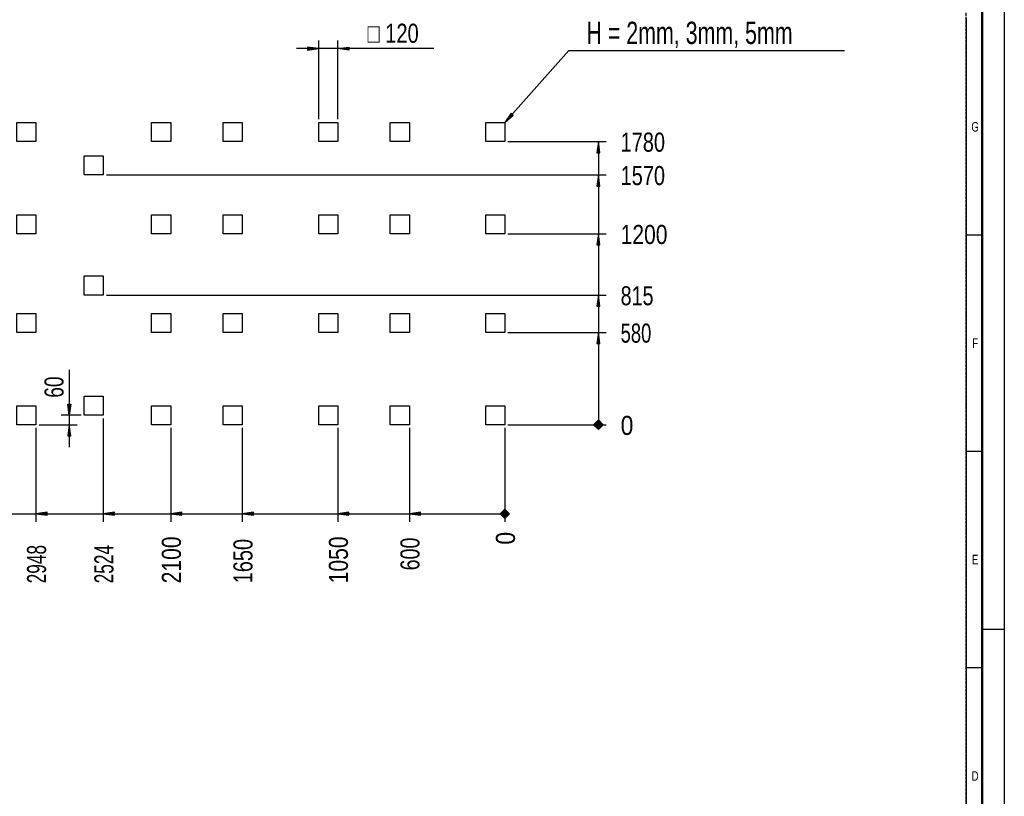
# Model space of a CAD drawing. Extents: x -72 to 51457, y 0 to 26838.
# Tile 181 of 203: x 17591 to 23780, y 4871 to 9752. Entities that reach past the tile are written whole.
import ezdxf
from ezdxf.enums import TextEntityAlignment as Align

# ---------------------------------------------------------------- set-up
doc = ezdxf.new("R2010")
doc.units = 0
doc.header["$LTSCALE"] = 12
for name, pattern in [('DASHED_LONG_THIN', [2, 1.5, -0.5]), ('LDM', [0]), ('LEA', [0]), ('LFUN', [0]), ('SOLID_THICK', [0]), ('SOLID_THIN', [0])]:
    doc.linetypes.add(name, pattern=pattern)
doc.layers.get('0').update_dxf_attribs({"linetype": 'CONTINUOUS'})
for name, color, linetype in [('2', 7, 'CONTINUOUS'), ('22', 7, 'CONTINUOUS'), ('4', 7, 'CONTINUOUS')]:
    doc.layers.add(name, color=color, linetype=linetype)
doc.styles.add('PLAIN_SMALL', font='medtext', dxfattribs={"width": 0.75})
doc.styles.get("Standard").update_dxf_attribs({"font": 'medtext', "width": 0.75})
doc.styles.add('TDM', font='TXT', dxfattribs={"width": 0.675})
doc.dimstyles.new('MEDDIM1575', dxfattribs={"dimscale": 20, "dimtxt": 6, "dimasz": 3.5, "dimexe": 2.5, "dimexo": 2.5, "dimgap": 1.665, "dimtad": 1, "dimdec": 4, "dimrnd": 1, "dimzin": 12, "dimdsep": 46, "dimtxsty": 'Standard', "dimblk": 'MEDFUNV_7', "dimcen": 30, "dimclrd": 7, "dimclre": 7, "dimclrt": 7, "dimadec": 0, "dimazin": 0, "dimtfac": 0.7, "dimtdec": 4, "dimtmove": 0, "dimatfit": 3, "dimldrblk": 'MEDFUNV_7', "dimfxl": 0, "dimtolj": 1, "dimtzin": 0, "dimarcsym": 0})
doc.dimstyles.new('MEDDIM71590', dxfattribs={"dimscale": 20, "dimtxt": 6, "dimasz": 3.5, "dimexe": 2.5, "dimexo": 2.5, "dimgap": 1.665, "dimtad": 1, "dimdec": 4, "dimrnd": 1, "dimzin": 12, "dimdsep": 46, "dimtxsty": 'Standard', "dimblk": 'MEDFUNV_7', "dimcen": 30, "dimclrd": 7, "dimclre": 7, "dimclrt": 7, "dimadec": 0, "dimazin": 0, "dimtfac": 0.7, "dimtdec": 4, "dimtmove": 0, "dimatfit": 3, "dimldrblk": 'MEDFUNV_7', "dimfxl": 0, "dimtolj": 1, "dimtzin": 0, "dimarcsym": 0})

# ---------------------------------------------------------------- blocks, each defined once
blk = doc.blocks.new('MEDCLUMP_SET_4_')
at = {"layer": '22', "color": 172, "linetype": 'SOLID_THICK', "lineweight": 50}
blk.add_lwpolyline([(140, 140), (140, 16680), (23640, 16680), (23640, 140)], close=True, dxfattribs=at)
at = {"layer": '22', "color": 7, "linetype": 'SOLID_THIN', "lineweight": 25}
for points in [[(23780, 11860), (23780, 5920), (23640, 5920)], [(23540, 9760), (23540, 8400), (23640, 8400)], [(23540, 8400), (23540, 7040), (23640, 7040)], [(23540, 7040), (23540, 5680), (23640, 5680)], [(23780, 5920), (23780, 0), (20000, 0), (20000, 140)], [(23540, 5680), (23540, 4320), (23640, 4320)]]:
    blk.add_lwpolyline(points, dxfattribs=at)
at = {"layer": '22', "color": 7, "lineweight": 25, "style": 'PLAIN_SMALL', "width": 0.75}
for s, p in [('G', (23596.5, 9048.5)), ('F', (23596.5, 7688.5)), ('E', (23596.5, 6328.5)), ('D', (23596.5, 4968.5))]:
    blk.add_text(s, height=60, dxfattribs=at).set_placement(p, align=Align.CENTER)
blk = doc.blocks.new('MEDFUNV_7')
at = {"color": 0, "linetype": 'LFUN', "lineweight": -2}
for points in [[(-1, 0.133), (0, 0), (-1, -0.133), (-1, 0.133)], [(-1, 0.111), (-0.167, 0), (-1, -0.111)], [(-1, 0.089), (-0.333, 0), (-1, -0.089)], [(-1, 0.067), (-0.5, 0), (-1, -0.067)], [(-1, 0.044), (-0.667, 0), (-1, -0.044)], [(-1, 0.022), (-0.833, 0), (-1, -0.022)]]:
    blk.add_lwpolyline(points, dxfattribs=at)
blk = doc.blocks.new('MEDFUNV_6')
at = {"color": 0, "linetype": 'LFUN', "lineweight": -2}
for points in [[(1, 0.133), (0, 0), (1, -0.133), (1, 0.133)], [(1, 0.111), (0.167, 0), (1, -0.111)], [(1, 0.089), (0.333, 0), (1, -0.089)], [(1, 0.067), (0.5, 0), (1, -0.067)], [(1, 0.044), (0.667, 0), (1, -0.044)], [(1, 0.022), (0.833, 0), (1, -0.022)]]:
    blk.add_lwpolyline(points, dxfattribs=at)
blk = doc.blocks.new('MEDCLUMP_DIM_1576_')
at = {"layer": '4', "color": 7, "linetype": 'LEA', "lineweight": 25}
for p, q in [((19470.1, 9125.9), (19470.1, 9620.4)), ((19590.1, 9125.9), (19590.1, 9620.4))]:
    blk.add_line(p, q, dxfattribs=at)
at = {"layer": '4', "color": 7, "linetype": 'LDM', "lineweight": 25}
for points in [[(20194.8, 9570.4), (19590.1, 9570.4), (19470.1, 9570.4), (19330.1, 9570.4)], [(19590.1, 9570.4), (19470.1, 9570.4)]]:
    blk.add_lwpolyline(points, dxfattribs=at)
at = {"layer": '4', "color": 7, "linetype": 'LDM', "lineweight": 25, "xscale": 70, "yscale": 70, "zscale": 70, "rotation": 180}
for name, p in [('MEDFUNV_6', (19470.1, 9570.4)), ('MEDFUNV_7', (19590.1, 9570.4))]:
    blk.add_blockref(name, p, dxfattribs=at)
at = {"layer": '4', "color": 7, "lineweight": 25, "style": 'TDM', "width": 0.7875}
blk.add_text('□ 120', height=120, dxfattribs=at).set_placement((19776.8, 9570.4), align=Align.BOTTOM_LEFT)
blk = doc.blocks.new('*D89')
at = {"lineweight": 0}
blk.add_blockref('MEDCLUMP_DIM_1576_', (0, 0), dxfattribs=at)
blk = doc.blocks.new('MEDCLUMP_NTE_1582_')
at = {"layer": '4', "color": 7, "linetype": 'LDM', "lineweight": 25}
blk.add_lwpolyline([(20640.1, 9105.9), (21043.1, 9557), (21106.6, 9557), (22775, 9557)], dxfattribs=at)
at = {"layer": '4', "color": 7, "linetype": 'LDM', "lineweight": 25, "xscale": 70, "yscale": 70, "zscale": 70, "rotation": 48.223704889}
blk.add_blockref('MEDFUNV_6', (20640.1, 9105.9), dxfattribs=at)
at = {"layer": '4', "color": 7, "lineweight": 25, "style": 'TDM', "width": 0.718085}
blk.add_text('H = 2mm, 3mm, 5mm', height=140, dxfattribs=at).set_placement((21153.3, 9557), align=Align.BOTTOM_LEFT)
blk = doc.blocks.new('MEDCLUMP_DIM_4057_')
at = {"layer": '4', "color": 7, "linetype": 'LEA', "lineweight": 25}
blk.add_line((20640.1, 7185.9), (20640.1, 6596.5), dxfattribs=at)
at = {"layer": '4', "color": 7, "lineweight": 25, "style": 'TDM', "width": 0.9}
blk.add_text('0', height=120, rotation=90, dxfattribs=at).set_placement((20740.1, 6452.5), align=Align.BOTTOM_LEFT)
blk = doc.blocks.new('MEDFUNV_20')
at = {"color": 0, "linetype": 'LFUN', "lineweight": -2}
for points in [[(-0.5, 0), (0, 0.5), (0.5, 0), (0, -0.5), (-0.5, 0)], [(-0.39, 0), (0, 0.39), (0.39, 0), (0, -0.39), (-0.39, 0)], [(-0.28, 0), (0, 0.28), (0.28, 0), (0, -0.28), (-0.28, 0)], [(-0.17, 0), (0, 0.17), (0.17, 0), (0, -0.17), (-0.17, 0)], [(-0.06, 0), (0, 0.06), (0.06, 0), (0, -0.06), (-0.06, 0)]]:
    blk.add_lwpolyline(points, dxfattribs=at)
blk = doc.blocks.new('MEDCLUMP_DIM_4061_')
at = {"layer": '4', "color": 7, "linetype": 'LEA', "lineweight": 25}
blk.add_line((20040.1, 7185.9), (20040.1, 6596.5), dxfattribs=at)
at = {"layer": '4', "color": 7, "linetype": 'LDM', "lineweight": 25}
blk.add_line((20040.1, 6646.5), (20640.1, 6646.5), dxfattribs=at)
for name, p, xscale, yscale, zscale in [('MEDFUNV_6', (20040.1, 6646.5), 70, 70, 70), ('MEDFUNV_20', (20640.1, 6646.5), 60, 60, 60)]:
    blk.add_blockref(name, p, dxfattribs=dict(at, xscale=xscale, yscale=yscale, zscale=zscale))
at = {"layer": '4', "color": 7, "lineweight": 25, "style": 'TDM', "width": 0.771429}
blk.add_text('600', height=120, rotation=90, dxfattribs=at).set_placement((20140.1, 6290.5), align=Align.BOTTOM_LEFT)
blk = doc.blocks.new('MEDCLUMP_DIM_4066_')
at = {"layer": '4', "color": 7, "linetype": 'LEA', "lineweight": 25}
blk.add_line((19590.1, 7185.9), (19590.1, 6596.5), dxfattribs=at)
at = {"layer": '4', "color": 7, "linetype": 'LDM', "lineweight": 25}
blk.add_line((19590.1, 6646.5), (20040.1, 6646.5), dxfattribs=at)
at = {"layer": '4', "color": 7, "linetype": 'LDM', "lineweight": 25, "xscale": 70, "yscale": 70, "zscale": 70}
blk.add_blockref('MEDFUNV_6', (19590.1, 6646.5), dxfattribs=at)
at = {"layer": '4', "color": 7, "lineweight": 25, "style": 'TDM', "width": 0.825}
blk.add_text('1050', height=120, rotation=90, dxfattribs=at).set_placement((19690.1, 6209.5), align=Align.BOTTOM_LEFT)
blk = doc.blocks.new('MEDCLUMP_DIM_4071_')
at = {"layer": '4', "color": 7, "linetype": 'LEA', "lineweight": 25}
blk.add_line((18990.1, 7185.9), (18990.1, 6596.5), dxfattribs=at)
at = {"layer": '4', "color": 7, "linetype": 'LDM', "lineweight": 25}
blk.add_line((18990.1, 6646.5), (19590.1, 6646.5), dxfattribs=at)
at = {"layer": '4', "color": 7, "linetype": 'LDM', "lineweight": 25, "xscale": 70, "yscale": 70, "zscale": 70}
blk.add_blockref('MEDFUNV_6', (18990.1, 6646.5), dxfattribs=at)
at = {"layer": '4', "color": 7, "lineweight": 25, "style": 'TDM', "width": 0.781579}
blk.add_text('1650', height=120, rotation=90, dxfattribs=at).set_placement((19090.1, 6209.5), align=Align.BOTTOM_LEFT)
blk = doc.blocks.new('MEDCLUMP_DIM_4076_')
at = {"layer": '4', "color": 7, "linetype": 'LEA', "lineweight": 25}
blk.add_line((18540.1, 7185.9), (18540.1, 6596.5), dxfattribs=at)
at = {"layer": '4', "color": 7, "linetype": 'LDM', "lineweight": 25}
blk.add_line((18540.1, 6646.5), (18990.1, 6646.5), dxfattribs=at)
at = {"layer": '4', "color": 7, "linetype": 'LDM', "lineweight": 25, "xscale": 70, "yscale": 70, "zscale": 70}
blk.add_blockref('MEDFUNV_6', (18540.1, 6646.5), dxfattribs=at)
at = {"layer": '4', "color": 7, "lineweight": 25, "style": 'TDM', "width": 0.825}
blk.add_text('2100', height=120, rotation=90, dxfattribs=at).set_placement((18640.1, 6209.5), align=Align.BOTTOM_LEFT)
blk = doc.blocks.new('MEDCLUMP_DIM_4081_')
at = {"layer": '4', "color": 7, "linetype": 'LEA', "lineweight": 25}
blk.add_line((18116.1, 7245.9), (18116.1, 6596.5), dxfattribs=at)
at = {"layer": '4', "color": 7, "linetype": 'LDM', "lineweight": 25}
blk.add_line((18116.1, 6646.5), (18540.1, 6646.5), dxfattribs=at)
at = {"layer": '4', "color": 7, "linetype": 'LDM', "lineweight": 25, "xscale": 70, "yscale": 70, "zscale": 70}
blk.add_blockref('MEDFUNV_6', (18116.1, 6646.5), dxfattribs=at)
at = {"layer": '4', "color": 7, "lineweight": 25, "style": 'TDM', "width": 0.675}
blk.add_text('2524', height=120, rotation=90, dxfattribs=at).set_placement((18216.1, 6209.5), align=Align.BOTTOM_LEFT)
blk = doc.blocks.new('MEDCLUMP_DIM_4086_')
at = {"layer": '4', "color": 7, "linetype": 'LEA', "lineweight": 25}
blk.add_line((17692.6, 7185.9), (17692.6, 6596.5), dxfattribs=at)
at = {"layer": '4', "color": 7, "linetype": 'LDM', "lineweight": 25}
blk.add_line((17692.6, 6646.5), (18116.1, 6646.5), dxfattribs=at)
at = {"layer": '4', "color": 7, "linetype": 'LDM', "lineweight": 25, "xscale": 70, "yscale": 70, "zscale": 70}
blk.add_blockref('MEDFUNV_6', (17692.6, 6646.5), dxfattribs=at)
at = {"layer": '4', "color": 7, "lineweight": 25, "style": 'TDM', "width": 0.675}
blk.add_text('2948', height=120, rotation=90, dxfattribs=at).set_placement((17792.6, 6209.5), align=Align.BOTTOM_LEFT)
blk = doc.blocks.new('MEDCLUMP_DIM_4091_')
at = {"layer": '4', "color": 7, "linetype": 'LEA', "lineweight": 25}
blk.add_line((17340.1, 7185.9), (17340.1, 6596.5), dxfattribs=at)
at = {"layer": '4', "color": 7, "linetype": 'LDM', "lineweight": 25}
blk.add_line((17340.1, 6646.5), (17692.6, 6646.5), dxfattribs=at)
at = {"layer": '4', "color": 7, "linetype": 'LDM', "lineweight": 25, "xscale": 70, "yscale": 70, "zscale": 70}
blk.add_blockref('MEDFUNV_6', (17340.1, 6646.5), dxfattribs=at)
at = {"layer": '4', "color": 7, "lineweight": 25, "style": 'TDM', "width": 0.7425}
blk.add_text('3300', height=120, rotation=90, dxfattribs=at).set_placement((17440.1, 6209.5), align=Align.BOTTOM_LEFT)
blk = doc.blocks.new('MEDCLUMP_DIM_4096_')
at = {"layer": '4', "color": 7, "linetype": 'LEA', "lineweight": 25}
blk.add_line((16740.1, 7185.9), (16740.1, 6596.5), dxfattribs=at)
at = {"layer": '4', "color": 7, "linetype": 'LDM', "lineweight": 25}
blk.add_line((16740.1, 6646.5), (17340.1, 6646.5), dxfattribs=at)
at = {"layer": '4', "color": 7, "linetype": 'LDM', "lineweight": 25, "xscale": 70, "yscale": 70, "zscale": 70}
blk.add_blockref('MEDFUNV_6', (16740.1, 6646.5), dxfattribs=at)
at = {"layer": '4', "color": 7, "lineweight": 25, "style": 'TDM', "width": 0.7425}
blk.add_text('3900', height=120, rotation=90, dxfattribs=at).set_placement((16840.1, 6209.5), align=Align.BOTTOM_LEFT)
blk = doc.blocks.new('MEDCLUMP_DIM_4101_')
at = {"layer": '4', "color": 7, "linetype": 'LEA', "lineweight": 25}
blk.add_line((15950.1, 7415.9), (15950.1, 6596.5), dxfattribs=at)
at = {"layer": '4', "color": 7, "linetype": 'LDM', "lineweight": 25}
blk.add_line((15950.1, 6646.5), (16740.1, 6646.5), dxfattribs=at)
at = {"layer": '4', "color": 7, "linetype": 'LDM', "lineweight": 25, "xscale": 70, "yscale": 70, "zscale": 70}
blk.add_blockref('MEDFUNV_6', (15950.1, 6646.5), dxfattribs=at)
at = {"layer": '4', "color": 7, "lineweight": 25, "style": 'TDM', "width": 0.707143}
blk.add_text('4690', height=120, rotation=90, dxfattribs=at).set_placement((16050.1, 6209.5), align=Align.BOTTOM_LEFT)
blk = doc.blocks.new('MEDCLUMP_DIM_4106_')
at = {"layer": '4', "color": 7, "linetype": 'LEA', "lineweight": 25}
blk.add_line((15780.1, 7235.9), (15780.1, 6596.5), dxfattribs=at)
at = {"layer": '4', "color": 7, "linetype": 'LDM', "lineweight": 25}
blk.add_line((15780.1, 6646.5), (15950.1, 6646.5), dxfattribs=at)
at = {"layer": '4', "color": 7, "linetype": 'LDM', "lineweight": 25, "xscale": 70, "yscale": 70, "zscale": 70}
blk.add_blockref('MEDFUNV_6', (15780.1, 6646.5), dxfattribs=at)
at = {"layer": '4', "color": 7, "lineweight": 25, "style": 'TDM', "width": 0.707143}
blk.add_text('4860', height=120, rotation=90, dxfattribs=at).set_placement((15880.1, 6209.5), align=Align.BOTTOM_LEFT)
blk = doc.blocks.new('MEDCLUMP_DIM_4111_')
at = {"layer": '4', "color": 7, "linetype": 'LEA', "lineweight": 25}
blk.add_line((15412.1, 7235.9), (15412.1, 6596.5), dxfattribs=at)
at = {"layer": '4', "color": 7, "linetype": 'LDM', "lineweight": 25}
blk.add_line((15412.1, 6646.5), (15780.1, 6646.5), dxfattribs=at)
at = {"layer": '4', "color": 7, "linetype": 'LDM', "lineweight": 25, "xscale": 70, "yscale": 70, "zscale": 70}
blk.add_blockref('MEDFUNV_6', (15412.1, 6646.5), dxfattribs=at)
at = {"layer": '4', "color": 7, "lineweight": 25, "style": 'TDM', "width": 0.675}
blk.add_text('5228', height=120, rotation=90, dxfattribs=at).set_placement((15512.1, 6209.5), align=Align.BOTTOM_LEFT)
blk = doc.blocks.new('MEDCLUMP_DMS_4056_')
at = {"lineweight": 0}
for name in ['MEDCLUMP_DIM_4101_', 'MEDCLUMP_DIM_4081_', 'MEDCLUMP_DIM_4111_', 'MEDCLUMP_DIM_4106_', 'MEDCLUMP_DIM_4096_', 'MEDCLUMP_DIM_4091_', 'MEDCLUMP_DIM_4086_', 'MEDCLUMP_DIM_4076_', 'MEDCLUMP_DIM_4071_', 'MEDCLUMP_DIM_4066_', 'MEDCLUMP_DIM_4061_', 'MEDCLUMP_DIM_4057_']:
    blk.add_blockref(name, (0, 0), dxfattribs=at)
blk = doc.blocks.new('MEDCLUMP_DIM_4117_')
at = {"layer": '4', "color": 7, "linetype": 'LEA', "lineweight": 25}
blk.add_line((20660.1, 7205.9), (21278.2, 7205.9), dxfattribs=at)
at = {"layer": '4', "color": 7, "lineweight": 25, "style": 'TDM', "width": 0.9}
blk.add_text('0', height=120, dxfattribs=at).set_placement((21368.2, 7105.9), align=Align.BOTTOM_LEFT)
blk = doc.blocks.new('MEDCLUMP_DIM_4121_')
at = {"layer": '4', "color": 7, "linetype": 'LEA', "lineweight": 25}
blk.add_line((20660.1, 7785.9), (21278.2, 7785.9), dxfattribs=at)
at = {"layer": '4', "color": 7, "linetype": 'LDM', "lineweight": 25}
blk.add_line((21228.2, 7785.9), (21228.2, 7205.9), dxfattribs=at)
at = {"layer": '4', "color": 7, "linetype": 'LDM', "lineweight": 25, "xscale": 70, "yscale": 70, "zscale": 70, "rotation": 270}
blk.add_blockref('MEDFUNV_6', (21228.2, 7785.9), dxfattribs=at)
at = {"layer": '4', "color": 7, "linetype": 'LDM', "lineweight": 25, "xscale": 60, "yscale": 60, "zscale": 60}
blk.add_blockref('MEDFUNV_20', (21228.2, 7205.9), dxfattribs=at)
at = {"layer": '4', "color": 7, "lineweight": 25, "style": 'TDM', "width": 0.72}
blk.add_text('580', height=120, dxfattribs=at).set_placement((21368.2, 7685.9), align=Align.BOTTOM_LEFT)
blk = doc.blocks.new('MEDCLUMP_DIM_4126_')
at = {"layer": '4', "color": 7, "linetype": 'LEA', "lineweight": 25}
blk.add_line((18136.1, 8020.9), (21278.2, 8020.9), dxfattribs=at)
at = {"layer": '4', "color": 7, "linetype": 'LDM', "lineweight": 25}
blk.add_line((21228.2, 8020.9), (21228.2, 7785.9), dxfattribs=at)
at = {"layer": '4', "color": 7, "linetype": 'LDM', "lineweight": 25, "xscale": 70, "yscale": 70, "zscale": 70, "rotation": 270}
blk.add_blockref('MEDFUNV_6', (21228.2, 8020.9), dxfattribs=at)
at = {"layer": '4', "color": 7, "lineweight": 25, "style": 'TDM', "width": 0.771429}
blk.add_text('815', height=120, dxfattribs=at).set_placement((21368.2, 7920.9), align=Align.BOTTOM_LEFT)
blk = doc.blocks.new('MEDCLUMP_DIM_4131_')
at = {"layer": '4', "color": 7, "linetype": 'LEA', "lineweight": 25}
blk.add_line((20660.1, 8405.9), (21278.2, 8405.9), dxfattribs=at)
at = {"layer": '4', "color": 7, "linetype": 'LDM', "lineweight": 25}
blk.add_line((21228.2, 8405.9), (21228.2, 8020.9), dxfattribs=at)
at = {"layer": '4', "color": 7, "linetype": 'LDM', "lineweight": 25, "xscale": 70, "yscale": 70, "zscale": 70, "rotation": 270}
blk.add_blockref('MEDFUNV_6', (21228.2, 8405.9), dxfattribs=at)
at = {"layer": '4', "color": 7, "lineweight": 25, "style": 'TDM', "width": 0.825}
blk.add_text('1200', height=120, dxfattribs=at).set_placement((21368.2, 8305.9), align=Align.BOTTOM_LEFT)
blk = doc.blocks.new('MEDCLUMP_DIM_4136_')
at = {"layer": '4', "color": 7, "linetype": 'LEA', "lineweight": 25}
blk.add_line((18136.1, 8775.9), (21278.2, 8775.9), dxfattribs=at)
at = {"layer": '4', "color": 7, "linetype": 'LDM', "lineweight": 25}
blk.add_line((21228.2, 8775.9), (21228.2, 8405.9), dxfattribs=at)
at = {"layer": '4', "color": 7, "linetype": 'LDM', "lineweight": 25, "xscale": 70, "yscale": 70, "zscale": 70, "rotation": 270}
blk.add_blockref('MEDFUNV_6', (21228.2, 8775.9), dxfattribs=at)
at = {"layer": '4', "color": 7, "lineweight": 25, "style": 'TDM', "width": 0.781579}
blk.add_text('1570', height=120, dxfattribs=at).set_placement((21368.2, 8675.9), align=Align.BOTTOM_LEFT)
blk = doc.blocks.new('MEDCLUMP_DIM_4141_')
at = {"layer": '4', "color": 7, "linetype": 'LEA', "lineweight": 25}
blk.add_line((20660.1, 8985.9), (21278.2, 8985.9), dxfattribs=at)
at = {"layer": '4', "color": 7, "linetype": 'LDM', "lineweight": 25}
blk.add_line((21228.2, 8985.9), (21228.2, 8775.9), dxfattribs=at)
at = {"layer": '4', "color": 7, "linetype": 'LDM', "lineweight": 25, "xscale": 70, "yscale": 70, "zscale": 70, "rotation": 270}
blk.add_blockref('MEDFUNV_6', (21228.2, 8985.9), dxfattribs=at)
at = {"layer": '4', "color": 7, "lineweight": 25, "style": 'TDM', "width": 0.781579}
blk.add_text('1780', height=120, dxfattribs=at).set_placement((21368.2, 8885.9), align=Align.BOTTOM_LEFT)
blk = doc.blocks.new('MEDCLUMP_DMS_4116_')
at = {"lineweight": 0}
for name in ['MEDCLUMP_DIM_4141_', 'MEDCLUMP_DIM_4136_', 'MEDCLUMP_DIM_4131_', 'MEDCLUMP_DIM_4126_', 'MEDCLUMP_DIM_4121_', 'MEDCLUMP_DIM_4117_']:
    blk.add_blockref(name, (0, 0), dxfattribs=at)
blk = doc.blocks.new('Fundament')
at = {"color": 7, "linetype": 'SOLID_THIN', "lineweight": 25}
for p, q in [((16620.1, 8985.9), (16620.1, 9105.9)), ((16620.1, 9105.9), (16740.1, 9105.9)), ((16740.1, 9105.9), (16740.1, 8985.9)), ((17220.1, 9105.9), (17340.1, 9105.9)), ((17220.1, 8985.9), (17220.1, 9105.9)), ((17340.1, 9105.9), (17340.1, 8985.9)), ((17572.6, 8985.9), (17572.6, 9105.9)), ((17572.6, 9105.9), (17692.6, 9105.9)), ((17692.6, 9105.9), (17692.6, 8985.9)), ((18420.1, 9105.9), (18540.1, 9105.9)), ((18420.1, 8985.9), (18420.1, 9105.9)), ((18540.1, 9105.9), (18540.1, 8985.9)), ((18870.1, 8985.9), (18870.1, 9105.9)), ((18870.1, 9105.9), (18990.1, 9105.9)), ((18990.1, 9105.9), (18990.1, 8985.9)), ((19470.1, 8985.9), (19470.1, 9105.9)), ((19470.1, 9105.9), (19590.1, 9105.9)), ((19590.1, 9105.9), (19590.1, 8985.9)), ((19920.1, 8985.9), (19920.1, 9105.9)), ((19920.1, 9105.9), (20040.1, 9105.9)), ((20040.1, 9105.9), (20040.1, 8985.9)), ((20520.1, 9105.9), (20640.1, 9105.9)), ((20520.1, 8985.9), (20520.1, 9105.9)), ((20640.1, 9105.9), (20640.1, 8985.9)), ((15292.1, 8935.9), (15292.1, 9055.9)), ((15292.1, 9055.9), (15412.1, 9055.9)), ((15412.1, 9055.9), (15412.1, 8935.9)), ((15660.1, 8935.9), (15660.1, 9055.9)), ((15660.1, 9055.9), (15780.1, 9055.9)), ((15780.1, 9055.9), (15780.1, 8935.9)), ((16740.1, 8985.9), (16620.1, 8985.9)), ((17340.1, 8985.9), (17220.1, 8985.9)), ((17692.6, 8985.9), (17572.6, 8985.9)), ((18540.1, 8985.9), (18420.1, 8985.9)), ((18990.1, 8985.9), (18870.1, 8985.9)), ((19590.1, 8985.9), (19470.1, 8985.9)), ((20040.1, 8985.9), (19920.1, 8985.9)), ((20640.1, 8985.9), (20520.1, 8985.9)), ((15412.1, 8935.9), (15292.1, 8935.9)), ((15780.1, 8935.9), (15660.1, 8935.9)), ((17996.1, 8775.9), (17996.1, 8895.9)), ((17996.1, 8895.9), (18116.1, 8895.9)), ((18116.1, 8895.9), (18116.1, 8775.9)), ((15830.1, 8675.9), (15830.1, 8795.9)), ((15830.1, 8795.9), (15950.1, 8795.9)), ((15950.1, 8795.9), (15950.1, 8675.9)), ((18116.1, 8775.9), (17996.1, 8775.9)), ((15950.1, 8675.9), (15830.1, 8675.9)), ((16620.1, 8405.9), (16620.1, 8525.9)), ((16620.1, 8525.9), (16740.1, 8525.9)), ((16740.1, 8525.9), (16740.1, 8405.9)), ((17220.1, 8525.9), (17340.1, 8525.9)), ((17220.1, 8405.9), (17220.1, 8525.9)), ((17340.1, 8525.9), (17340.1, 8405.9)), ((17572.6, 8525.9), (17692.6, 8525.9)), ((17572.6, 8405.9), (17572.6, 8525.9)), ((17692.6, 8525.9), (17692.6, 8405.9)), ((18420.1, 8525.9), (18540.1, 8525.9)), ((18420.1, 8405.9), (18420.1, 8525.9)), ((18540.1, 8525.9), (18540.1, 8405.9)), ((18870.1, 8405.9), (18870.1, 8525.9)), ((18870.1, 8525.9), (18990.1, 8525.9)), ((18990.1, 8525.9), (18990.1, 8405.9)), ((19470.1, 8525.9), (19590.1, 8525.9)), ((19470.1, 8405.9), (19470.1, 8525.9)), ((19590.1, 8525.9), (19590.1, 8405.9)), ((19920.1, 8525.9), (20040.1, 8525.9)), ((19920.1, 8405.9), (19920.1, 8525.9)), ((20040.1, 8525.9), (20040.1, 8405.9)), ((20520.1, 8525.9), (20640.1, 8525.9)), ((20520.1, 8405.9), (20520.1, 8525.9)), ((20640.1, 8525.9), (20640.1, 8405.9)), ((16740.1, 8405.9), (16620.1, 8405.9)), ((17340.1, 8405.9), (17220.1, 8405.9)), ((17692.6, 8405.9), (17572.6, 8405.9)), ((18540.1, 8405.9), (18420.1, 8405.9)), ((18990.1, 8405.9), (18870.1, 8405.9)), ((19590.1, 8405.9), (19470.1, 8405.9)), ((20040.1, 8405.9), (19920.1, 8405.9)), ((20640.1, 8405.9), (20520.1, 8405.9)), ((15292.1, 8095.9), (15292.1, 8215.9)), ((15292.1, 8215.9), (15412.1, 8215.9)), ((15412.1, 8215.9), (15412.1, 8095.9)), ((15660.1, 8215.9), (15780.1, 8215.9)), ((15660.1, 8095.9), (15660.1, 8215.9)), ((15780.1, 8215.9), (15780.1, 8095.9)), ((17996.1, 8140.9), (18116.1, 8140.9)), ((17996.1, 8020.9), (17996.1, 8140.9)), ((18116.1, 8140.9), (18116.1, 8020.9)), ((15412.1, 8095.9), (15292.1, 8095.9)), ((15780.1, 8095.9), (15660.1, 8095.9)), ((15830.1, 8095.9), (15950.1, 8095.9)), ((15830.1, 7975.9), (15830.1, 8095.9)), ((15950.1, 8095.9), (15950.1, 7975.9)), ((18116.1, 8020.9), (17996.1, 8020.9)), ((15950.1, 7975.9), (15830.1, 7975.9)), ((16620.1, 7905.9), (16740.1, 7905.9)), ((16620.1, 7785.9), (16620.1, 7905.9)), ((16740.1, 7905.9), (16740.1, 7785.9)), ((17220.1, 7785.9), (17220.1, 7905.9)), ((17220.1, 7905.9), (17340.1, 7905.9)), ((17340.1, 7905.9), (17340.1, 7785.9)), ((17572.6, 7905.9), (17692.6, 7905.9)), ((17572.6, 7785.9), (17572.6, 7905.9)), ((17692.6, 7905.9), (17692.6, 7785.9)), ((18420.1, 7785.9), (18420.1, 7905.9)), ((18420.1, 7905.9), (18540.1, 7905.9)), ((18540.1, 7905.9), (18540.1, 7785.9)), ((18870.1, 7785.9), (18870.1, 7905.9)), ((18870.1, 7905.9), (18990.1, 7905.9)), ((18990.1, 7905.9), (18990.1, 7785.9)), ((19470.1, 7905.9), (19590.1, 7905.9)), ((19470.1, 7785.9), (19470.1, 7905.9)), ((19590.1, 7905.9), (19590.1, 7785.9)), ((19920.1, 7785.9), (19920.1, 7905.9)), ((19920.1, 7905.9), (20040.1, 7905.9)), ((20040.1, 7905.9), (20040.1, 7785.9)), ((20520.1, 7905.9), (20640.1, 7905.9)), ((20520.1, 7785.9), (20520.1, 7905.9)), ((20640.1, 7905.9), (20640.1, 7785.9)), ((16740.1, 7785.9), (16620.1, 7785.9)), ((17340.1, 7785.9), (17220.1, 7785.9)), ((17692.6, 7785.9), (17572.6, 7785.9)), ((18540.1, 7785.9), (18420.1, 7785.9)), ((18990.1, 7785.9), (18870.1, 7785.9)), ((19590.1, 7785.9), (19470.1, 7785.9)), ((20040.1, 7785.9), (19920.1, 7785.9)), ((20640.1, 7785.9), (20520.1, 7785.9)), ((15830.1, 7555.9), (15950.1, 7555.9)), ((15830.1, 7435.9), (15830.1, 7555.9)), ((15950.1, 7555.9), (15950.1, 7435.9)), ((15950.1, 7435.9), (15830.1, 7435.9)), ((15292.1, 7375.9), (15412.1, 7375.9)), ((15292.1, 7255.9), (15292.1, 7375.9)), ((15412.1, 7375.9), (15412.1, 7255.9)), ((15660.1, 7255.9), (15660.1, 7375.9)), ((15660.1, 7375.9), (15780.1, 7375.9)), ((15780.1, 7375.9), (15780.1, 7255.9)), ((17996.1, 7265.9), (17996.1, 7385.9)), ((17996.1, 7385.9), (18116.1, 7385.9)), ((18116.1, 7385.9), (18116.1, 7265.9)), ((16620.1, 7205.9), (16620.1, 7325.9)), ((16620.1, 7325.9), (16740.1, 7325.9)), ((16740.1, 7325.9), (16740.1, 7205.9)), ((17220.1, 7205.9), (17220.1, 7325.9)), ((17220.1, 7325.9), (17340.1, 7325.9)), ((17340.1, 7325.9), (17340.1, 7205.9)), ((17572.6, 7205.9), (17572.6, 7325.9)), ((17572.6, 7325.9), (17692.6, 7325.9)), ((17692.6, 7325.9), (17692.6, 7205.9)), ((18420.1, 7325.9), (18540.1, 7325.9)), ((18420.1, 7205.9), (18420.1, 7325.9)), ((18540.1, 7325.9), (18540.1, 7205.9)), ((18870.1, 7325.9), (18990.1, 7325.9)), ((18870.1, 7205.9), (18870.1, 7325.9)), ((18990.1, 7325.9), (18990.1, 7205.9)), ((19470.1, 7205.9), (19470.1, 7325.9)), ((19470.1, 7325.9), (19590.1, 7325.9)), ((19590.1, 7325.9), (19590.1, 7205.9)), ((19920.1, 7325.9), (20040.1, 7325.9)), ((19920.1, 7205.9), (19920.1, 7325.9)), ((20040.1, 7325.9), (20040.1, 7205.9)), ((20520.1, 7325.9), (20640.1, 7325.9)), ((20520.1, 7205.9), (20520.1, 7325.9)), ((20640.1, 7325.9), (20640.1, 7205.9)), ((15412.1, 7255.9), (15292.1, 7255.9)), ((15780.1, 7255.9), (15660.1, 7255.9)), ((18116.1, 7265.9), (17996.1, 7265.9)), ((16740.1, 7205.9), (16620.1, 7205.9)), ((17340.1, 7205.9), (17220.1, 7205.9)), ((17692.6, 7205.9), (17572.6, 7205.9)), ((18540.1, 7205.9), (18420.1, 7205.9)), ((18990.1, 7205.9), (18870.1, 7205.9)), ((19590.1, 7205.9), (19470.1, 7205.9)), ((20040.1, 7205.9), (19920.1, 7205.9)), ((20640.1, 7205.9), (20520.1, 7205.9))]:
    blk.add_line(p, q, dxfattribs=at)
blk = doc.blocks.new('MEDCLUMP_DIM_71591_')
at = {"layer": '4', "color": 7, "linetype": 'LEA', "lineweight": 25}
for p, q in [((17976.1, 7265.9), (17852.4, 7265.9)), ((17712.6, 7205.9), (17952.4, 7205.9))]:
    blk.add_line(p, q, dxfattribs=at)
at = {"layer": '4', "color": 7, "linetype": 'LDM', "lineweight": 25}
for points in [[(17902.4, 7550.9), (17902.4, 7265.9), (17902.4, 7205.9), (17902.4, 7065.9)], [(17902.4, 7265.9), (17902.4, 7205.9)]]:
    blk.add_lwpolyline(points, dxfattribs=at)
at = {"layer": '4', "color": 7, "linetype": 'LDM', "lineweight": 25, "xscale": 70, "yscale": 70, "zscale": 70, "rotation": 270}
for name, p in [('MEDFUNV_7', (17902.4, 7265.9)), ('MEDFUNV_6', (17902.4, 7205.9))]:
    blk.add_blockref(name, p, dxfattribs=at)
at = {"layer": '4', "color": 7, "lineweight": 25, "style": 'TDM', "width": 0.75}
blk.add_text('60', height=120, rotation=90, dxfattribs=at).set_placement((17902.4, 7375.9), align=Align.BOTTOM_LEFT)
blk = doc.blocks.new('*D8')
at = {"lineweight": 0}
blk.add_blockref('MEDCLUMP_DIM_71591_', (0, 0), dxfattribs=at)

msp = doc.modelspace()

# ---------------------------------------------------------------- linework, layer by layer
at = {"layer": '2', "color": 7, "linetype": 'DASHED_LONG_THIN', "lineweight": 25, "flags": 128}
msp.add_lwpolyline([(240, 16580), (240, 240), (19840, 240), (19840, 1960), (23540, 1960), (23540, 16580)], close=True, dxfattribs=at)

# ---------------------------------------------------------------- block references
at = {"lineweight": 0}
for name in ['MEDCLUMP_SET_4_', 'MEDCLUMP_NTE_1582_', 'Fundament', 'MEDCLUMP_DMS_4116_', 'MEDCLUMP_DMS_4056_']:
    msp.add_blockref(name, (0, 0), dxfattribs=at)

# ---------------------------------------------------------------- dimensions: what is measured, and where the dimension line sits
at = {"layer": '4', "color": 7, "linetype": 'LDM', "lineweight": 25}
dim = msp.add_aligned_dim(p1=(19470.1, 9105.9), p2=(19590.1, 9105.9), distance=464.6, text='%%169 <>', dimstyle='MEDDIM1575', override={"dimscale": 20, "dimdec": 0, "dimblk": 'MEDFUNV_7', "dimclrd": 7, "dimclre": 7, "dimclrt": 7, "dimtzin": 8}, dxfattribs=at)
dim.commit()
dim.dimension.update_dxf_attribs({"geometry": '*D89', "text_midpoint": (19965.8, 9670.4)})
dim = msp.add_linear_dim(base=(17902.4, 7265.9), p1=(17692.6, 7205.9), p2=(17996.1, 7265.9), angle=90, dimstyle='MEDDIM71590', override={"dimscale": 20, "dimdec": 0, "dimblk": 'MEDFUNV_7', "dimclrd": 7, "dimclre": 7, "dimclrt": 7, "dimtzin": 8}, dxfattribs=at)
dim.commit()
dim.dimension.update_dxf_attribs({"geometry": '*D8', "text_midpoint": (17802.4, 7443.4)})

doc.saveas('drawing.dxf')
